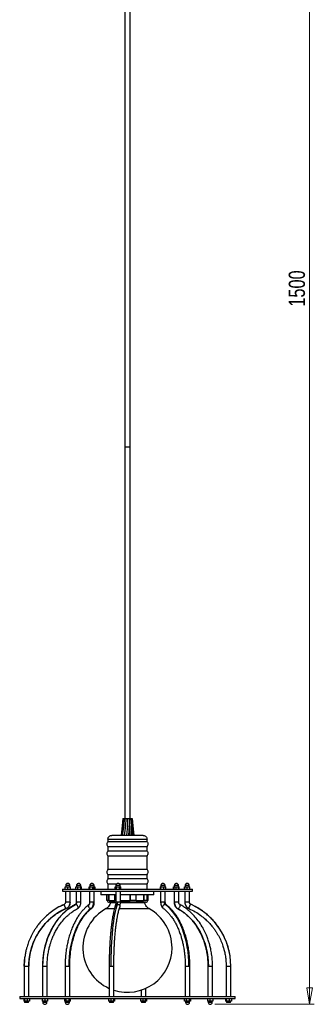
# Model space of a CAD drawing. Header units: millimetres. Extents: x 643 to 868, y 326 to 750.
# Tile 1 of 4: x 643 to 706, y 326 to 538. Entities that reach past the tile are written whole.
import ezdxf

# ---------------------------------------------------------------- set-up
doc = ezdxf.new("R2010")
doc.units = ezdxf.units.MM
doc.header["$PDSIZE"] = -1
doc.styles.add('SLDTEXTSTYLE0', font='TXT', dxfattribs={"width": 0.75})
doc.dimstyles.new('SLDDIMSTYLE0', dxfattribs={"dimtxt": 3.5, "dimasz": 3.556, "dimexe": 0, "dimexo": 0.0625, "dimgap": 0.875, "dimtad": 1, "dimdec": 0, "dimlfac": 5, "dimrnd": 1e-09, "dimzin": 12, "dimdsep": 46, "dimtxsty": 'SLDTEXTSTYLE0', "dimblk1": 'CLOSED', "dimblk2": 'CLOSED', "dimsah": 1, "dimcen": 0.09, "dimadec": 0, "dimazin": 3, "dimtfac": 1, "dimtdec": 0, "dimtofl": 0, "dimtmove": 0, "dimatfit": 3, "dimldrblk": 'CLOSED', "dimfxl": 0, "dimfrac": 2, "dimtolj": 1, "dimtzin": 12, "dimarcsym": 0})

# ---------------------------------------------------------------- blocks, each defined once
blk = doc.blocks.new('_Closed')
at = {"color": 0, "linetype": 'ByBlock', "lineweight": -2}
for p, q in [((-1, 0.166667), (0, 0)), ((-1, 0.166667), (-1, -0.166667)), ((0, 0), (-1, -0.166667)), ((0, 0), (-1, 0))]:
    blk.add_line(p, q, dxfattribs=at)
blk = doc.blocks.new('_D')
at = {"color": 7, "linetype": 'Continuous', "lineweight": 0}
for p, q in [((674.84, 625.77), (706.04, 625.77)), ((705.04, 325.83), (705.04, 625.77)), ((684.64, 325.83), (706.04, 325.83))]:
    blk.add_line(p, q, dxfattribs=at)
at = {"color": 7, "linetype": 'Continuous', "lineweight": 18, "xscale": 3.556, "yscale": 3.556}
for p, rotation in [((705.04, 625.77), 90.0000000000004), ((705.04, 325.83), 270.0000000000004)]:
    blk.add_blockref('_Closed', p, dxfattribs=dict(at, rotation=rotation))
at = {"color": 7, "linetype": 'Continuous', "lineweight": 18, "insert": (700.53, 475.92), "char_height": 3.5, "attachment_point": 1, "rotation": 90, "style": 'SLDTEXTSTYLE0'}
blk.add_mtext('1500', dxfattribs=at)

msp = doc.modelspace()

# ---------------------------------------------------------------- linework, layer by layer
at = {"color": 7, "linetype": 'Continuous', "lineweight": 25}
for p, q in [((665.24, 620.77), (665.24, 445.77)), ((666.44, 445.77), (666.44, 620.77)), ((665.24, 445.77), (665.24, 365.77)), ((665.24, 445.77), (666.44, 445.77)), ((666.44, 365.77), (666.44, 445.77)), ((664.82, 365.77), (664.69, 364.26)), ((664.91, 365.77), (664.78, 364.26)), ((664.82, 365.77), (664.91, 365.77)), ((664.91, 365.77), (665.13, 365.77)), ((665.13, 365.77), (665.04, 364.26)), ((665.13, 365.77), (665.47, 365.77)), ((665.47, 365.77), (665.42, 364.26)), ((665.47, 365.77), (665.86, 365.77)), ((665.86, 365.77), (665.86, 364.26)), ((665.86, 365.77), (666.25, 365.77)), ((666.25, 365.77), (666.3, 364.26)), ((666.25, 365.77), (666.57, 365.77)), ((666.57, 365.77), (666.67, 364.26)), ((666.57, 365.77), (666.79, 365.77)), ((666.79, 365.77), (666.92, 364.26)), ((666.79, 365.77), (666.86, 365.77)), ((666.86, 365.77), (667, 364.26)), ((664.69, 364.26), (664.46, 362.21)), ((664.78, 364.26), (664.49, 362.21)), ((665.04, 364.26), (664.72, 362.21)), ((665.42, 364.26), (665.13, 362.21)), ((665.86, 364.26), (665.64, 362.21)), ((666.16, 362.17), (666.3, 364.26)), ((666.3, 364.26), (666.19, 362.21)), ((666.29, 364.1), (666.29, 364.11)), ((666.63, 362.17), (666.67, 364.26)), ((666.67, 364.26), (666.68, 362.21)), ((666.97, 362.17), (666.92, 364.26)), ((666.92, 364.26), (667.04, 362.21)), ((666.93, 363.98), (666.92, 364.11)), ((667.14, 362.17), (667, 364.26)), ((667, 364.26), (667.23, 362.21)), ((661.64, 361.37), (661.64, 360.81)), ((661.64, 361.37), (670.04, 361.37)), ((670.04, 360.81), (661.64, 360.81)), ((664.46, 362.21), (664.46, 362.17)), ((664.49, 362.21), (664.49, 362.17)), ((664.72, 362.21), (664.72, 362.17)), ((664.72, 362.17), (664.72, 362.21)), ((665.13, 362.21), (665.13, 362.17)), ((665.64, 362.21), (665.64, 362.17)), ((666.19, 362.21), (666.19, 362.17)), ((666.68, 362.17), (666.68, 362.21)), ((666.68, 362.21), (666.68, 362.17)), ((667.04, 362.21), (667.05, 362.17)), ((667.23, 362.21), (667.23, 362.17)), ((670.04, 360.81), (670.04, 361.37)), ((661.64, 359.76), (661.64, 358.81)), ((661.64, 359.76), (670.04, 359.76)), ((670.04, 358.81), (661.64, 358.81)), ((670.04, 358.81), (670.04, 359.76)), ((661.64, 357.76), (661.64, 354.81)), ((661.64, 357.76), (670.04, 357.76)), ((670.04, 354.81), (670.04, 357.76)), ((670.04, 354.81), (661.64, 354.81)), ((661.64, 353.76), (661.64, 352.81)), ((661.64, 353.76), (670.04, 353.76)), ((670.04, 352.81), (661.64, 352.81)), ((661.64, 351.76), (661.64, 350.57)), ((661.64, 351.76), (663.57, 351.76)), ((664.03, 351.76), (670.04, 351.76)), ((670.04, 352.81), (670.04, 353.76)), ((670.04, 350.57), (670.04, 351.76)), ((651.84, 350.57), (651.84, 350.17)), ((651.84, 350.57), (679.84, 350.57)), ((651.84, 350.17), (679.84, 350.17)), ((652.45, 351.13), (652.46, 351.13)), ((652.45, 350.57), (652.45, 351.13)), ((652.46, 350.57), (652.46, 351.13)), ((652.46, 351.13), (653.02, 351.13)), ((652.5, 350.17), (652.5, 347.79)), ((652.55, 351.43), (652.55, 351.13)), ((652.55, 351.43), (653.45, 351.43)), ((653.02, 350.57), (653.02, 351.13)), ((653.02, 351.13), (653.56, 351.13)), ((653.45, 351.13), (653.45, 351.43)), ((653.5, 347.79), (653.5, 350.17)), ((653.56, 350.57), (653.56, 351.13)), ((654.72, 350.57), (654.72, 351.13)), ((654.72, 351.13), (655.18, 351.13)), ((654.83, 350.17), (654.83, 347.79)), ((654.88, 351.43), (654.88, 351.13)), ((654.88, 351.43), (655.78, 351.43)), ((655.18, 350.57), (655.18, 351.13)), ((655.18, 351.13), (655.78, 351.13)), ((655.78, 351.13), (655.78, 351.43)), ((655.78, 350.57), (655.78, 351.13)), ((655.78, 351.13), (655.94, 351.13)), ((655.83, 347.79), (655.83, 350.17)), ((655.94, 350.57), (655.94, 351.13)), ((657.59, 351.13), (657.76, 351.13)), ((657.59, 350.57), (657.59, 351.13)), ((657.7, 350.17), (657.7, 347.79)), ((657.75, 351.43), (657.75, 351.13)), ((657.75, 351.43), (658.65, 351.43)), ((657.76, 350.57), (657.76, 351.13)), ((657.76, 351.13), (658.38, 351.13)), ((658.38, 350.57), (658.38, 351.13)), ((658.38, 351.13), (658.82, 351.13)), ((658.64, 350.57), (658.64, 351.13)), ((658.65, 351.13), (658.65, 351.43)), ((658.7, 347.79), (658.7, 350.17)), ((658.82, 351.13), (658.82, 350.57)), ((660.14, 350.17), (660.14, 349.37)), ((663.17, 350.57), (663.17, 351.13)), ((663.17, 351.13), (663.5, 351.13)), ((663.31, 350.17), (663.31, 347.79)), ((663.36, 351.43), (663.36, 351.13)), ((663.36, 351.43), (663.43, 351.43)), ((663.43, 351.43), (664.26, 351.43)), ((663.5, 350.57), (663.5, 351.13)), ((663.5, 351.13), (664.14, 351.13)), ((664.14, 350.57), (664.14, 351.13)), ((664.14, 351.13), (664.44, 351.13)), ((664.26, 351.13), (664.26, 351.43)), ((664.31, 347.79), (664.31, 350.17)), ((664.44, 350.57), (664.44, 351.13)), ((671.54, 349.37), (671.54, 350.17)), ((672.87, 351.13), (673.05, 351.13)), ((672.87, 351.13), (672.87, 350.57)), ((672.98, 350.17), (672.98, 347.79)), ((673.03, 351.43), (673.03, 351.13)), ((673.03, 351.43), (673.38, 351.43)), ((673.05, 350.57), (673.05, 351.13)), ((673.05, 351.13), (673.66, 351.13)), ((673.38, 351.43), (673.93, 351.43)), ((673.66, 350.57), (673.66, 351.13)), ((673.66, 351.13), (674.1, 351.13)), ((673.93, 351.13), (673.93, 351.43)), ((673.98, 347.79), (673.98, 350.17)), ((674.1, 350.57), (674.1, 351.13)), ((675.75, 351.13), (676.21, 351.13)), ((675.75, 350.57), (675.75, 351.13)), ((675.86, 350.17), (675.86, 347.79)), ((675.9, 350.57), (675.9, 351.13)), ((675.91, 351.43), (675.91, 351.13)), ((675.91, 351.43), (676.8, 351.43)), ((676.21, 351.13), (676.82, 351.13)), ((676.21, 351.13), (676.21, 350.57)), ((676.8, 351.43), (676.81, 351.43)), ((676.81, 351.13), (676.81, 351.43)), ((676.82, 350.57), (676.82, 351.13)), ((676.82, 351.13), (676.97, 351.13)), ((676.86, 347.79), (676.86, 350.17)), ((676.97, 350.57), (676.97, 351.13)), ((678.13, 351.13), (678.14, 351.13)), ((678.13, 350.57), (678.13, 351.13)), ((678.14, 351.13), (678.14, 350.57)), ((678.14, 351.13), (678.7, 351.13)), ((678.18, 350.17), (678.18, 347.79)), ((678.23, 351.43), (678.23, 351.13)), ((678.23, 351.43), (678.92, 351.43)), ((678.7, 350.57), (678.7, 351.13)), ((678.7, 351.13), (679.24, 351.13)), ((678.92, 351.43), (679.13, 351.43)), ((679.13, 351.13), (679.13, 351.43)), ((679.18, 347.79), (679.18, 350.17)), ((679.24, 350.57), (679.24, 351.13)), ((679.84, 350.17), (679.84, 350.57)), ((652.51, 347.79), (652.5, 347.79)), ((663.31, 349.37), (660.14, 349.37)), ((661.4, 348.17), (661.4, 349.37)), ((661.75, 348.17), (661.4, 348.17)), ((661.75, 348.17), (661.75, 349.37)), ((661.88, 348.17), (661.75, 348.17)), ((661.88, 348.17), (661.88, 349.37)), ((663.29, 347.77), (661.89, 347.77)), ((662.15, 347.77), (662.15, 347.76)), ((662.15, 347.76), (663.29, 347.76)), ((663.13, 348.17), (663.13, 349.37)), ((663.31, 348.17), (663.13, 348.17)), ((669.3, 347.77), (664.3, 347.77)), ((664.3, 347.76), (669.54, 347.76)), ((670.83, 349.37), (664.31, 349.37)), ((664.31, 348.17), (664.31, 349.37)), ((664.31, 348.17), (666.42, 348.17)), ((664.31, 348.17), (664.31, 348.17)), ((666.42, 349.37), (666.42, 348.17)), ((666.45, 348.17), (666.42, 348.17)), ((666.45, 348.17), (666.45, 349.37)), ((667.68, 348.17), (666.45, 348.17)), ((667.68, 348.17), (667.68, 349.37)), ((669.3, 349.37), (669.3, 348.17)), ((669.42, 348.17), (669.3, 348.17)), ((669.8, 347.77), (669.3, 347.77)), ((669.42, 348.17), (669.42, 349.37)), ((670.04, 348.17), (669.42, 348.17)), ((669.54, 347.76), (669.54, 347.77)), ((670.04, 348.17), (670.04, 349.37)), ((670.2, 348.17), (670.2, 349.37)), ((670.29, 348.17), (670.2, 348.17)), ((670.29, 348.17), (670.29, 349.37)), ((671.54, 349.37), (670.83, 349.37)), ((678.19, 347.79), (678.18, 347.79)), ((643.61, 334.04), (643.61, 327.49)), ((644.61, 327.49), (644.61, 334.04)), ((647.55, 334.04), (647.55, 327.49)), ((648.55, 327.49), (648.55, 334.04)), ((652.41, 334.04), (652.41, 327.49)), ((653.41, 327.49), (653.41, 334.04)), ((661.9, 334.04), (661.9, 327.49)), ((662.9, 327.49), (662.9, 334.04)), ((678.27, 334.04), (678.27, 327.49)), ((679.27, 327.49), (679.27, 334.04)), ((683.14, 334.04), (683.14, 327.49)), ((684.14, 327.49), (684.14, 334.04)), ((687.07, 334.04), (687.07, 327.49)), ((688.07, 327.49), (688.07, 334.04)), ((668.79, 328.87), (668.79, 327.49)), ((669.79, 327.49), (669.79, 329.26)), ((642.64, 327.49), (642.64, 327.09)), ((642.64, 327.49), (689.04, 327.49)), ((642.64, 327.09), (689.04, 327.09)), ((643.5, 327.09), (643.5, 326.53)), ((643.67, 326.53), (643.5, 326.53)), ((643.66, 326.53), (643.66, 326.23)), ((643.67, 327.09), (643.67, 326.53)), ((644.28, 326.53), (643.67, 326.53)), ((644.28, 327.09), (644.28, 326.53)), ((644.73, 326.53), (644.28, 326.53)), ((644.56, 326.23), (644.56, 326.53)), ((644.73, 327.09), (644.73, 326.53)), ((647.5, 327.09), (647.5, 326.53)), ((648.05, 326.53), (647.5, 326.53)), ((647.6, 326.53), (647.6, 326.23)), ((648.05, 327.09), (648.05, 326.53)), ((648.6, 326.53), (648.05, 326.53)), ((648.5, 326.23), (648.5, 326.53)), ((648.6, 327.09), (648.6, 326.53)), ((652.28, 327.09), (652.28, 326.53)), ((652.59, 326.53), (652.28, 326.53)), ((652.46, 326.53), (652.46, 326.23)), ((652.59, 327.09), (652.59, 326.53)), ((653.23, 326.53), (652.59, 326.53)), ((653.23, 327.09), (653.23, 326.53)), ((653.55, 326.53), (653.23, 326.53)), ((653.36, 326.23), (653.36, 326.53)), ((653.55, 326.53), (653.55, 327.09)), ((661.79, 327.09), (661.79, 326.53)), ((662.24, 326.53), (661.79, 326.53)), ((661.95, 326.53), (661.95, 326.23)), ((662.24, 327.09), (662.24, 326.53)), ((662.85, 326.53), (662.24, 326.53)), ((662.85, 327.09), (662.85, 326.53)), ((662.85, 326.23), (662.85, 326.53)), ((663.02, 326.53), (662.85, 326.53)), ((663.02, 327.09), (663.02, 326.53)), ((668.67, 327.09), (668.67, 326.53)), ((669.12, 326.53), (668.67, 326.53)), ((668.84, 326.53), (668.84, 326.23)), ((669.12, 327.09), (669.12, 326.53)), ((669.73, 326.53), (669.12, 326.53)), ((669.73, 326.53), (669.73, 327.09)), ((669.9, 326.53), (669.73, 326.53)), ((669.74, 326.23), (669.74, 326.53)), ((669.9, 327.09), (669.9, 326.53)), ((678.14, 326.53), (678.14, 327.09)), ((678.46, 326.53), (678.14, 326.53)), ((678.32, 326.53), (678.32, 326.23)), ((678.46, 327.09), (678.46, 326.53)), ((679.09, 326.53), (678.46, 326.53)), ((679.09, 327.09), (679.09, 326.53)), ((679.41, 326.53), (679.09, 326.53)), ((679.22, 326.23), (679.22, 326.53)), ((679.41, 327.09), (679.41, 326.53)), ((683.09, 327.09), (683.09, 326.53)), ((683.64, 326.53), (683.09, 326.53)), ((683.19, 326.53), (683.19, 326.23)), ((683.64, 326.53), (683.64, 327.09)), ((684.19, 326.53), (683.64, 326.53)), ((684.09, 326.23), (684.09, 326.53)), ((684.19, 327.09), (684.19, 326.53)), ((686.96, 327.09), (686.96, 326.53)), ((687.12, 326.53), (686.96, 326.53)), ((687.12, 326.53), (687.12, 327.09)), ((687.12, 326.53), (687.12, 326.23)), ((687.74, 326.53), (687.12, 326.53)), ((687.74, 327.09), (687.74, 326.53)), ((688.19, 326.53), (687.74, 326.53)), ((688.02, 326.23), (688.02, 326.53)), ((688.19, 327.09), (688.19, 326.53)), ((689.04, 327.09), (689.04, 327.49)), ((644.43, 326.23), (643.66, 326.23)), ((644.56, 326.23), (644.43, 326.23)), ((648.5, 326.23), (647.6, 326.23)), ((652.91, 326.23), (652.46, 326.23)), ((653.36, 326.23), (652.91, 326.23)), ((662.85, 326.23), (661.95, 326.23)), ((668.97, 326.23), (668.84, 326.23)), ((669.74, 326.23), (668.97, 326.23)), ((679.22, 326.23), (678.32, 326.23)), ((684.09, 326.23), (683.19, 326.23)), ((688.02, 326.23), (687.12, 326.23))]:
    msp.add_line(p, q, dxfattribs=at)
at = {"color": 8, "linetype": 'Continuous', "lineweight": 25}
for p, q in [((653.5, 347.79), (652.51, 347.79)), ((653.5, 347.79), (653.5, 347.79)), ((654.92, 347.79), (654.83, 347.79)), ((655.83, 347.79), (654.92, 347.79)), ((658.5, 347.79), (657.7, 347.79)), ((658.7, 347.79), (658.5, 347.79)), ((661.88, 348.17), (663.13, 348.17)), ((663.73, 347.79), (663.31, 347.79)), ((664.31, 347.79), (663.73, 347.79)), ((667.68, 348.17), (669.3, 348.17)), ((670.04, 348.17), (670.2, 348.17)), ((673.78, 347.79), (672.98, 347.79)), ((673.98, 347.79), (673.78, 347.79)), ((675.96, 347.79), (675.86, 347.79)), ((676.86, 347.79), (675.96, 347.79)), ((679.18, 347.79), (678.19, 347.79)), ((679.18, 347.79), (679.18, 347.79)), ((652.61, 346.42), (652.62, 346.43)), ((654.6, 347.31), (654.68, 347.33)), ((661.23, 346.41), (663.03, 346.41)), ((664.08, 346.41), (670.46, 346.41)), ((676.6, 346.44), (676.68, 346.42)), ((679.47, 347.33), (679.48, 347.32)), ((643.61, 334.04), (644.61, 334.04)), ((644.61, 334.04), (644.61, 334.04)), ((647.55, 334.04), (647.64, 334.04)), ((647.64, 334.04), (648.55, 334.04)), ((652.41, 334.04), (653.21, 334.04)), ((653.21, 334.04), (653.41, 334.04)), ((661.9, 334.04), (662.32, 334.04)), ((662.32, 334.04), (662.9, 334.04)), ((678.27, 334.04), (679.07, 334.04)), ((679.07, 334.04), (679.27, 334.04)), ((683.14, 334.04), (683.24, 334.04)), ((683.24, 334.04), (684.14, 334.04)), ((687.07, 334.04), (688.07, 334.04)), ((688.07, 334.04), (688.07, 334.04))]:
    msp.add_line(p, q, dxfattribs=at)
at = {"color": 7, "linetype": 'Continuous', "lineweight": 25, "flags": 128}
for points in [[(647.64, 334.04), (647.67, 335.09), (647.76, 336.14), (647.92, 337.17), (648.13, 338.19), (648.4, 339.18), (648.73, 340.15), (649.12, 341.09), (649.56, 341.99), (650.05, 342.84), (650.59, 343.65), (651.17, 344.42), (651.8, 345.12), (652.47, 345.77), (653.18, 346.36), (653.91, 346.88), (654.68, 347.33)], [(651.19, 346.83), (651.28, 346.88), (652.21, 347.33)], [(657.97, 346.42), (657.45, 345.99), (656.95, 345.51), (656.47, 344.96), (656.02, 344.36), (655.6, 343.7), (655.2, 342.99), (654.83, 342.24), (654.5, 341.44), (654.2, 340.6), (653.94, 339.73), (653.72, 338.83), (653.54, 337.9), (653.39, 336.96), (653.29, 335.99), (653.23, 335.02), (653.21, 334.04)], [(662.32, 334.04), (662.33, 335.09), (662.35, 336.14), (662.38, 337.17), (662.42, 338.19), (662.47, 339.18), (662.53, 340.15), (662.61, 341.09), (662.69, 341.99), (662.79, 342.84), (662.89, 343.65), (663.01, 344.42), (663.13, 345.12), (663.26, 345.77), (663.39, 346.36), (663.54, 346.88), (663.68, 347.33)], [(679.07, 334.04), (679.05, 335.09), (678.98, 336.14), (678.87, 337.17), (678.71, 338.19), (678.52, 339.18), (678.28, 340.15), (678, 341.09), (677.68, 341.99), (677.32, 342.84), (676.93, 343.65), (676.5, 344.42), (676.05, 345.12), (675.56, 345.77), (675.05, 346.36), (674.51, 346.88), (673.95, 347.33)], [(676.68, 346.42), (677.4, 345.99), (678.08, 345.51), (678.74, 344.96), (679.36, 344.36), (679.95, 343.7), (680.49, 342.99), (681, 342.24), (681.45, 341.44), (681.86, 340.6), (682.22, 339.73), (682.53, 338.83), (682.78, 337.9), (682.98, 336.96), (683.12, 335.99), (683.21, 335.02), (683.24, 334.04)], [(643.62, 334.04), (643.66, 335.09), (643.75, 335.99)]]:
    msp.add_lwpolyline(points, dxfattribs=at)
at = {"color": 7, "linetype": 'Continuous', "lineweight": 25}
for centre, radius, start, end in [((661.89, 348.17), 0.4, 180, 270), ((669.8, 348.17), 0.4, 270, 0), ((658.11, 334.08), 13.51, 114.0552, 180.1719), ((665.84, 338), 9.59, 118.7599, 245.7362), ((665.84, 338), 9.59, 0, 61.2401), ((673.56, 334.09), 14.51, 359.8281, 65.9448), ((665.84, 338), 9.59, 252.1407, 0), ((648.05, 326.28), 0.453, 186.7329, 353.2671), ((652.91, 326.28), 0.453, 186.7329, 353.2671), ((678.77, 326.28), 0.453, 186.7329, 353.2671), ((683.64, 326.28), 0.453, 186.7329, 353.2671)]:
    msp.add_arc(centre, radius, start, end, dxfattribs=at)
for points, knots in [([(661.64, 359.76), (661.59, 359.85), (661.47, 360.03), (661.45, 360.33), (661.51, 360.61), (661.6, 360.75), (661.64, 360.81)], [0, 0, 0, 0, 0.272885, 0.561757, 0.787114, 1, 1, 1, 1]), ([(661.64, 361.37), (661.66, 361.49), (661.69, 361.72), (661.9, 361.99), (662.17, 362.15), (662.36, 362.16), (662.44, 362.17)], [0, 0, 0, 0, 0.270261, 0.562429, 0.789736, 1, 1, 1, 1]), ([(669.24, 362.17), (669.24, 362.17), (669.23, 362.17), (669.11, 362.17), (668.91, 362.17), (668.63, 362.17), (668.34, 362.17), (667.99, 362.17), (667.44, 362.17), (666.68, 362.17), (665.84, 362.17), (665.01, 362.17), (664.24, 362.17), (663.61, 362.17), (663.12, 362.17), (662.78, 362.17), (662.57, 362.17), (662.46, 362.17), (662.45, 362.17), (662.44, 362.17)], [0, 0, 0, 0, 0.04242, 0.090412, 0.14449, 0.204951, 0.237611, 0.271801, 0.344211, 0.420948, 0.500046, 0.579144, 0.655881, 0.728291, 0.795049, 0.85551, 0.909588, 0.95758, 1, 1, 1, 1]), ([(669.24, 362.17), (669.36, 362.16), (669.59, 362.13), (669.86, 361.91), (670.02, 361.64), (670.03, 361.46), (670.04, 361.37)], [0, 0, 0, 0, 0.270261, 0.562429, 0.789736, 1, 1, 1, 1]), ([(670.04, 360.81), (670.1, 360.72), (670.21, 360.54), (670.24, 360.24), (670.18, 359.97), (670.09, 359.83), (670.04, 359.76)], [0, 0, 0, 0, 0.272885, 0.561757, 0.787114, 1, 1, 1, 1]), ([(661.64, 357.76), (661.59, 357.85), (661.47, 358.03), (661.45, 358.33), (661.51, 358.61), (661.6, 358.75), (661.64, 358.81)], [0, 0, 0, 0, 0.272885, 0.561757, 0.787114, 1, 1, 1, 1]), ([(670.04, 358.81), (670.1, 358.72), (670.21, 358.54), (670.24, 358.24), (670.18, 357.97), (670.09, 357.83), (670.04, 357.76)], [0, 0, 0, 0, 0.272885, 0.561757, 0.787114, 1, 1, 1, 1]), ([(661.64, 353.76), (661.59, 353.85), (661.47, 354.03), (661.45, 354.33), (661.51, 354.61), (661.6, 354.75), (661.64, 354.81)], [0, 0, 0, 0, 0.272885, 0.561757, 0.787114, 1, 1, 1, 1]), ([(670.04, 354.81), (670.1, 354.72), (670.21, 354.54), (670.24, 354.24), (670.18, 353.97), (670.09, 353.83), (670.04, 353.76)], [0, 0, 0, 0, 0.272885, 0.561757, 0.787114, 1, 1, 1, 1]), ([(653.44, 351.48), (653.43, 351.5), (653.43, 351.55), (653.38, 351.63), (653.31, 351.72), (653.19, 351.8), (653.05, 351.84), (652.89, 351.83), (652.74, 351.76), (652.64, 351.66), (652.58, 351.55), (652.56, 351.48), (652.55, 351.44), (652.55, 351.43)], [0, 0, 0, 0, 0.062801, 0.12125, 0.219354, 0.326518, 0.445621, 0.575803, 0.701022, 0.8179, 0.898183, 0.993239, 1, 1, 1, 1]), ([(655.77, 351.43), (655.77, 351.47), (655.76, 351.54), (655.7, 351.65), (655.6, 351.75), (655.45, 351.83), (655.28, 351.84), (655.11, 351.79), (654.98, 351.68), (654.9, 351.56), (654.89, 351.47), (654.88, 351.43)], [0, 0, 0, 0, 0.083704, 0.162076, 0.282225, 0.408401, 0.536946, 0.666692, 0.798214, 0.919182, 1, 1, 1, 1]), ([(658.64, 351.47), (658.63, 351.5), (658.63, 351.55), (658.58, 351.63), (658.52, 351.71), (658.41, 351.79), (658.27, 351.84), (658.11, 351.83), (657.96, 351.77), (657.86, 351.68), (657.79, 351.58), (657.76, 351.5), (657.76, 351.45), (657.76, 351.43)], [0, 0, 0, 0, 0.059073, 0.116063, 0.211004, 0.313926, 0.428848, 0.556096, 0.681125, 0.797705, 0.875936, 0.962211, 1, 1, 1, 1]), ([(661.64, 351.76), (661.59, 351.85), (661.47, 352.03), (661.45, 352.33), (661.51, 352.61), (661.6, 352.75), (661.64, 352.81)], [0, 0, 0, 0, 0.272885, 0.561757, 0.787114, 1, 1, 1, 1]), ([(664.24, 351.47), (664.24, 351.5), (664.23, 351.55), (664.18, 351.64), (664.1, 351.74), (663.97, 351.81), (663.81, 351.84), (663.64, 351.81), (663.49, 351.72), (663.41, 351.6), (663.37, 351.5), (663.36, 351.45), (663.36, 351.43)], [0, 0, 0, 0, 0.061285, 0.125676, 0.234314, 0.353886, 0.481939, 0.615401, 0.755643, 0.874883, 0.96442, 1, 1, 1, 1]), ([(670.04, 352.81), (670.1, 352.72), (670.21, 352.54), (670.24, 352.24), (670.18, 351.97), (670.09, 351.83), (670.04, 351.76)], [0, 0, 0, 0, 0.272885, 0.561757, 0.787114, 1, 1, 1, 1]), ([(673.92, 351.47), (673.92, 351.5), (673.91, 351.55), (673.87, 351.63), (673.8, 351.71), (673.69, 351.79), (673.55, 351.84), (673.39, 351.83), (673.24, 351.77), (673.14, 351.68), (673.08, 351.58), (673.04, 351.5), (673.04, 351.45), (673.04, 351.43)], [0, 0, 0, 0, 0.058891, 0.115888, 0.210842, 0.313777, 0.428713, 0.555978, 0.681022, 0.797617, 0.875858, 0.962145, 1, 1, 1, 1]), ([(676.8, 351.43), (676.8, 351.47), (676.79, 351.54), (676.73, 351.65), (676.63, 351.75), (676.48, 351.83), (676.31, 351.84), (676.14, 351.79), (676.01, 351.68), (675.93, 351.56), (675.92, 351.47), (675.92, 351.43)], [0, 0, 0, 0, 0.083734, 0.162106, 0.282255, 0.408431, 0.536976, 0.666722, 0.798243, 0.919212, 1, 1, 1, 1]), ([(679.12, 351.48), (679.11, 351.5), (679.11, 351.55), (679.06, 351.63), (678.99, 351.72), (678.87, 351.8), (678.73, 351.84), (678.57, 351.83), (678.42, 351.76), (678.32, 351.66), (678.26, 351.55), (678.24, 351.48), (678.23, 351.44), (678.23, 351.43)], [0, 0, 0, 0, 0.062289, 0.120769, 0.218926, 0.326146, 0.445313, 0.575564, 0.70085, 0.81779, 0.898116, 0.993223, 1, 1, 1, 1]), ([(652.51, 347.79), (652.5, 347.74), (652.49, 347.64), (652.43, 347.51), (652.33, 347.39), (652.24, 347.35), (652.2, 347.32)], [0, 0, 0, 0, 0.245573, 0.501181, 0.75618, 1, 1, 1, 1]), ([(653.5, 347.79), (653.48, 347.63), (653.45, 347.31), (653.23, 346.9), (652.94, 346.59), (652.72, 346.47), (652.61, 346.42)], [0, 0, 0, 0, 0.274756, 0.561285, 0.785244, 1, 1, 1, 1]), ([(652.95, 346.64), (652.96, 346.64), (653.09, 346.72), (653.27, 346.97), (653.47, 347.36), (653.49, 347.65), (653.5, 347.79)], [0, 0, 0, 0, 0.01932, 0.351095, 0.682596, 1, 1, 1, 1]), ([(654.83, 347.79), (654.82, 347.75), (654.82, 347.65), (654.77, 347.51), (654.7, 347.38), (654.63, 347.33), (654.59, 347.31)], [0, 0, 0, 0, 0.2041935, 0.4462585, 0.7167233, 1, 1, 1, 1]), ([(654.68, 347.33), (654.72, 347.36), (654.79, 347.41), (654.87, 347.53), (654.91, 347.67), (654.92, 347.75), (654.92, 347.79)], [0, 0, 0, 0, 0.274756, 0.561285, 0.785244, 1, 1, 1, 1]), ([(655.09, 346.44), (655.21, 346.53), (655.45, 346.69), (655.68, 347.07), (655.81, 347.44), (655.82, 347.68), (655.83, 347.79)], [0, 0, 0, 0, 0.297464, 0.570679, 0.806365, 1, 1, 1, 1]), ([(657.7, 347.79), (657.7, 347.71), (657.69, 347.57), (657.64, 347.4), (657.58, 347.31), (657.57, 347.29), (657.56, 347.28)], [0, 0, 0, 0, 0.303254, 0.575645, 0.807224, 1, 1, 1, 1]), ([(658.5, 347.79), (658.49, 347.63), (658.47, 347.31), (658.34, 346.9), (658.16, 346.59), (658.03, 346.47), (657.97, 346.42)], [0, 0, 0, 0, 0.274756, 0.561285, 0.785244, 1, 1, 1, 1]), ([(658.14, 346.47), (658.21, 346.53), (658.37, 346.66), (658.54, 346.96), (658.68, 347.35), (658.69, 347.64), (658.7, 347.79)], [0, 0, 0, 0, 0.20988, 0.452851, 0.721069, 1, 1, 1, 1]), ([(662.15, 347.76), (662.12, 347.61), (662.05, 347.3), (661.81, 346.92), (661.54, 346.61), (661.33, 346.48), (661.23, 346.41)], [0, 0, 0, 0, 0.276464, 0.560877, 0.783463, 1, 1, 1, 1]), ([(663.31, 347.79), (663.31, 347.71), (663.31, 347.53), (663.29, 347.3), (663.27, 347.12), (663.25, 347.07), (663.25, 347.04)], [0, 0, 0, 0, 0.248291, 0.506439, 0.761276, 1, 1, 1, 1]), ([(663.68, 347.33), (663.69, 347.36), (663.71, 347.41), (663.72, 347.53), (663.73, 347.67), (663.73, 347.75), (663.73, 347.79)], [0, 0, 0, 0, 0.274756, 0.561285, 0.785244, 1, 1, 1, 1]), ([(664.19, 346.71), (664.21, 346.77), (664.25, 346.9), (664.28, 347.18), (664.31, 347.48), (664.31, 347.69), (664.31, 347.79)], [0, 0, 0, 0, 0.260631, 0.519671, 0.768519, 1, 1, 1, 1]), ([(670.46, 346.41), (670.33, 346.5), (670.06, 346.68), (669.8, 347.03), (669.61, 347.4), (669.56, 347.64), (669.54, 347.76)], [0, 0, 0, 0, 0.276464, 0.560877, 0.783463, 1, 1, 1, 1]), ([(672.98, 347.79), (672.99, 347.64), (673.01, 347.35), (673.14, 346.96), (673.32, 346.66), (673.47, 346.53), (673.55, 346.47)], [0, 0, 0, 0, 0.278931, 0.547149, 0.79012, 1, 1, 1, 1]), ([(673.95, 347.33), (673.93, 347.36), (673.87, 347.41), (673.82, 347.53), (673.78, 347.67), (673.78, 347.75), (673.78, 347.79)], [0, 0, 0, 0, 0.274756, 0.561285, 0.785244, 1, 1, 1, 1]), ([(674.13, 347.28), (674.12, 347.29), (674.1, 347.31), (674.05, 347.4), (674, 347.57), (673.99, 347.71), (673.98, 347.79)], [0, 0, 0, 0, 0.192776, 0.424355, 0.696746, 1, 1, 1, 1]), ([(675.86, 347.79), (675.87, 347.68), (675.88, 347.44), (676, 347.07), (676.23, 346.69), (676.47, 346.53), (676.6, 346.44)], [0, 0, 0, 0, 0.193635, 0.429321, 0.702536, 1, 1, 1, 1]), ([(675.96, 347.79), (675.97, 347.63), (675.99, 347.31), (676.17, 346.9), (676.41, 346.59), (676.59, 346.47), (676.68, 346.42)], [0, 0, 0, 0, 0.274756, 0.561285, 0.785244, 1, 1, 1, 1]), ([(677.09, 347.31), (677.06, 347.33), (676.99, 347.38), (676.91, 347.51), (676.87, 347.65), (676.86, 347.75), (676.86, 347.79)], [0, 0, 0, 0, 0.2832767, 0.5537415, 0.7958065, 1, 1, 1, 1]), ([(678.19, 347.79), (678.2, 347.65), (678.22, 347.36), (678.41, 346.97), (678.69, 346.63), (678.94, 346.49), (679.07, 346.43)], [0, 0, 0, 0, 0.244369, 0.499592, 0.755026, 1, 1, 1, 1]), ([(679.26, 347.53), (679.24, 347.56), (679.19, 347.65), (679.18, 347.74), (679.18, 347.79)], [0, 0, 0, 0, 0.481446, 1, 1, 1, 1]), ([(679.47, 347.33), (679.43, 347.36), (679.33, 347.41), (679.24, 347.53), (679.19, 347.67), (679.18, 347.75), (679.18, 347.79)], [0, 0, 0, 0, 0.274756, 0.561285, 0.785244, 1, 1, 1, 1]), ([(652.2, 347.32), (651.71, 347.08), (650.76, 346.63), (649.5, 345.78), (648.45, 344.92), (647.6, 344.09), (646.93, 343.33), (646.39, 342.63), (645.96, 341.99), (645.46, 341.19), (644.94, 340.18), (644.55, 339.22), (644.3, 338.46), (644.12, 337.88), (643.94, 337.14), (643.77, 336.24), (643.64, 335.19), (643.63, 334.44), (643.62, 334.04)], [0, 0, 0, 0, 0.099143, 0.19013, 0.271807, 0.343337, 0.404169, 0.454264, 0.499785, 0.543222, 0.623859, 0.702247, 0.72978, 0.765815, 0.811247, 0.865758, 0.928885, 1, 1, 1, 1]), ([(644.61, 334.04), (644.62, 334.41), (644.64, 335.1), (644.75, 336.03), (644.89, 336.79), (645.03, 337.41), (645.24, 338.19), (645.58, 339.14), (645.99, 340.04), (646.31, 340.65), (646.54, 341.05), (646.83, 341.51), (647.22, 342.08), (647.79, 342.82), (648.59, 343.7), (649.53, 344.55), (650.53, 345.29), (651.52, 345.91), (652.25, 346.25), (652.62, 346.43)], [0, 0, 0, 0, 0.070487, 0.13085, 0.180391, 0.218659, 0.252007, 0.33524, 0.412727, 0.440518, 0.467377, 0.501875, 0.546052, 0.599825, 0.680224, 0.774602, 0.844743, 0.920083, 1, 1, 1, 1]), ([(654.59, 347.31), (654.34, 347.17), (653.88, 346.91), (653.29, 346.49), (652.85, 346.15), (652.53, 345.88), (652.27, 345.65), (652.02, 345.41), (651.61, 345), (651.09, 344.41), (650.5, 343.65), (650.04, 342.97), (649.7, 342.4), (649.44, 341.92), (649.18, 341.42), (648.91, 340.83), (648.64, 340.15), (648.37, 339.38), (648.11, 338.52), (647.89, 337.56), (647.7, 336.48), (647.57, 335.29), (647.55, 334.47), (647.55, 334.04)], [0, 0, 0, 0, 0.0610216, 0.1109293, 0.1491417, 0.1752727, 0.1962403, 0.2196687, 0.2455839, 0.3121556, 0.3752707, 0.4340994, 0.4686232, 0.5026832, 0.5362942, 0.5753763, 0.624072, 0.6718707, 0.7260504, 0.786358, 0.852444, 0.9238495, 1, 1, 1, 1]), ([(648.55, 334.04), (648.55, 334.48), (648.57, 335.31), (648.71, 336.47), (648.89, 337.49), (649.1, 338.34), (649.31, 339.03), (649.49, 339.55), (649.64, 339.97), (649.85, 340.48), (650.17, 341.17), (650.69, 342.15), (651.39, 343.2), (652.07, 344.03), (652.61, 344.59), (653.03, 344.99), (653.57, 345.45), (654.26, 345.96), (654.8, 346.27), (655.09, 346.44)], [0, 0, 0, 0, 0.08318, 0.158218, 0.224289, 0.281206, 0.327986, 0.364363, 0.39052, 0.415548, 0.473407, 0.541724, 0.641201, 0.732617, 0.769104, 0.807917, 0.859166, 0.923489, 1, 1, 1, 1]), ([(652.21, 347.33), (652.21, 347.33), (652.19, 347.32), (652.21, 347.22), (652.26, 347.06), (652.33, 346.88), (652.42, 346.69), (652.5, 346.53), (652.57, 346.43), (652.6, 346.42), (652.61, 346.42)], [0, 0, 0, 0, 0.113095, 0.234292, 0.373114, 0.5, 0.626886, 0.765708, 0.886905, 1, 1, 1, 1]), ([(657.56, 347.28), (657.34, 347.11), (656.92, 346.78), (656.37, 346.22), (655.91, 345.69), (655.55, 345.22), (655.26, 344.79), (654.94, 344.29), (654.58, 343.65), (654.16, 342.8), (653.75, 341.82), (653.39, 340.76), (653.09, 339.69), (652.89, 338.82), (652.76, 338.13), (652.67, 337.57), (652.58, 336.92), (652.5, 336.12), (652.43, 335.14), (652.42, 334.43), (652.41, 334.04)], [0, 0, 0, 0, 0.07243, 0.136499, 0.191582, 0.237233, 0.273611, 0.306814, 0.369448, 0.43244, 0.505677, 0.582623, 0.652818, 0.718387, 0.751165, 0.783948, 0.822074, 0.871137, 0.93067, 1, 1, 1, 1]), ([(653.41, 334.04), (653.42, 334.46), (653.43, 335.22), (653.51, 336.24), (653.6, 337.05), (653.7, 337.71), (653.85, 338.56), (654.11, 339.69), (654.46, 340.83), (654.79, 341.71), (655.05, 342.33), (655.31, 342.89), (655.57, 343.38), (655.85, 343.85), (656.16, 344.34), (656.54, 344.87), (657, 345.43), (657.54, 345.99), (657.93, 346.3), (658.14, 346.47)], [0, 0, 0, 0, 0.078212, 0.143685, 0.195501, 0.234739, 0.272025, 0.365345, 0.464425, 0.515629, 0.563937, 0.609037, 0.652948, 0.690591, 0.736798, 0.791301, 0.853716, 0.923512, 1, 1, 1, 1]), ([(663.25, 347.04), (663.18, 346.86), (663.07, 346.52), (662.93, 345.97), (662.81, 345.48), (662.73, 345.04), (662.63, 344.54), (662.53, 343.9), (662.42, 343.13), (662.34, 342.45), (662.28, 341.89), (662.23, 341.43), (662.18, 340.93), (662.14, 340.38), (662.08, 339.64), (662.02, 338.63), (661.97, 337.5), (661.93, 336.35), (661.91, 335.23), (661.9, 334.45), (661.9, 334.04)], [0, 0, 0, 0, 0.076541, 0.140878, 0.192207, 0.231163, 0.268757, 0.334596, 0.400083, 0.457822, 0.491021, 0.524952, 0.55959, 0.595776, 0.640343, 0.709647, 0.793466, 0.856932, 0.925961, 1, 1, 1, 1]), ([(662.9, 334.04), (662.9, 334.44), (662.91, 335.2), (662.93, 336.29), (662.96, 337.37), (663.01, 338.39), (663.06, 339.33), (663.12, 340.08), (663.17, 340.7), (663.21, 341.23), (663.26, 341.72), (663.32, 342.29), (663.41, 342.97), (663.51, 343.72), (663.61, 344.32), (663.69, 344.77), (663.76, 345.1), (663.84, 345.46), (663.93, 345.87), (664.05, 346.31), (664.14, 346.57), (664.19, 346.71)], [0, 0, 0, 0, 0.0734413, 0.1419818, 0.2050862, 0.2775525, 0.339684, 0.3910537, 0.4317472, 0.4688625, 0.505276, 0.5409542, 0.5985557, 0.6642458, 0.7308078, 0.762557, 0.793705, 0.8317333, 0.8791069, 0.9353935, 1, 1, 1, 1]), ([(673.55, 346.47), (673.76, 346.3), (674.15, 345.98), (674.68, 345.44), (675.1, 344.93), (675.43, 344.48), (675.78, 343.96), (676.16, 343.31), (676.59, 342.46), (676.97, 341.54), (677.29, 340.63), (677.55, 339.75), (677.73, 339.03), (677.85, 338.42), (677.96, 337.87), (678.07, 337.16), (678.17, 336.27), (678.26, 335.22), (678.27, 334.45), (678.27, 334.04)], [0, 0, 0, 0, 0.078445, 0.146686, 0.20384, 0.249283, 0.286897, 0.353835, 0.426827, 0.501143, 0.568493, 0.62915, 0.687584, 0.716327, 0.751543, 0.797978, 0.855269, 0.922869, 1, 1, 1, 1]), ([(679.27, 334.04), (679.27, 334.5), (679.25, 335.33), (679.16, 336.44), (679.06, 337.31), (678.95, 338.02), (678.8, 338.79), (678.6, 339.69), (678.3, 340.76), (677.94, 341.82), (677.53, 342.8), (677.11, 343.65), (676.75, 344.29), (676.43, 344.79), (676.14, 345.22), (675.78, 345.69), (675.32, 346.22), (674.77, 346.78), (674.35, 347.11), (674.13, 347.28)], [0, 0, 0, 0, 0.082038, 0.149764, 0.202123, 0.242264, 0.281599, 0.347169, 0.417366, 0.494314, 0.567552, 0.630545, 0.69318, 0.726383, 0.762762, 0.808414, 0.863498, 0.927569, 1, 1, 1, 1]), ([(676.6, 346.44), (676.89, 346.27), (677.43, 345.96), (678.12, 345.45), (678.66, 344.99), (679.08, 344.59), (679.62, 344.03), (680.3, 343.2), (680.92, 342.25), (681.36, 341.47), (681.62, 340.96), (681.83, 340.48), (682.02, 340.03), (682.2, 339.57), (682.38, 339.02), (682.59, 338.33), (682.79, 337.49), (682.98, 336.47), (683.11, 335.31), (683.13, 334.48), (683.14, 334.04)], [0, 0, 0, 0, 0.076509, 0.140831, 0.19208, 0.230892, 0.267378, 0.358792, 0.458268, 0.500645, 0.539832, 0.574797, 0.605524, 0.636387, 0.672682, 0.719211, 0.775715, 0.841785, 0.916821, 1, 1, 1, 1]), ([(684.14, 334.04), (684.13, 334.51), (684.11, 335.38), (683.97, 336.62), (683.77, 337.69), (683.55, 338.6), (683.33, 339.33), (683.14, 339.89), (682.98, 340.33), (682.8, 340.77), (682.57, 341.28), (682.28, 341.87), (681.8, 342.74), (681.12, 343.77), (680.42, 344.63), (679.91, 345.17), (679.58, 345.5), (679.16, 345.88), (678.61, 346.33), (677.91, 346.84), (677.38, 347.14), (677.09, 347.31)], [0, 0, 0, 0, 0.0827762, 0.1574705, 0.2232547, 0.279935, 0.3265249, 0.362754, 0.3887797, 0.4135617, 0.4503783, 0.4921378, 0.5380247, 0.6377918, 0.7284229, 0.7566745, 0.7847711, 0.8219712, 0.8705916, 0.9301619, 1, 1, 1, 1]), ([(678.73, 346.64), (678.74, 346.63), (678.84, 346.53), (678.96, 346.47), (679.08, 346.42)], [0, 0, 0, 0, 0.098573, 1, 1, 1, 1]), ([(679.08, 346.42), (679.07, 346.42), (679.06, 346.43), (679.07, 346.53), (679.12, 346.69), (679.2, 346.88), (679.28, 347.06), (679.37, 347.22), (679.44, 347.32), (679.46, 347.33), (679.47, 347.33)], [0, 0, 0, 0, 0.1130953, 0.2342918, 0.3731135, 0.5, 0.6268865, 0.7657082, 0.8869047, 1, 1, 1, 1]), ([(679.07, 346.43), (679.53, 346.2), (680.41, 345.78), (681.59, 344.99), (682.57, 344.19), (683.36, 343.42), (683.99, 342.7), (684.48, 342.06), (684.89, 341.46), (685.35, 340.71), (685.84, 339.77), (686.22, 338.84), (686.48, 338.05), (686.68, 337.34), (686.88, 336.43), (687.04, 335.31), (687.06, 334.48), (687.07, 334.04)], [0, 0, 0, 0, 0.099109, 0.190073, 0.271736, 0.34326, 0.404089, 0.454185, 0.499708, 0.543149, 0.623795, 0.702196, 0.736178, 0.782838, 0.842864, 0.915584, 1, 1, 1, 1]), ([(679.49, 347.32), (679.44, 347.34), (679.39, 347.37), (679.36, 347.41), (679.35, 347.41)], [0, 0, 0, 0, 0.8776124, 1, 1, 1, 1]), ([(687.93, 336.02), (687.92, 336.09), (687.88, 336.44), (687.78, 336.99), (687.62, 337.65), (687.39, 338.48), (687.04, 339.51), (686.6, 340.47), (686.25, 341.12), (686, 341.55), (685.69, 342.05), (685.27, 342.66), (684.76, 343.32), (684.16, 344.01), (683.47, 344.7), (682.67, 345.41), (681.73, 346.1), (680.94, 346.61), (680.44, 346.85), (680.33, 346.9)], [0, 0, 0, 0, 0.015308, 0.075323, 0.121682, 0.162082, 0.262917, 0.356796, 0.390466, 0.423009, 0.464807, 0.518335, 0.583491, 0.646517, 0.717245, 0.795343, 0.880352, 0.971668, 1, 1, 1, 1])]:
    msp.add_open_spline(points, degree=3, knots=knots, dxfattribs=at)
at = {"color": 8, "linetype": 'Continuous', "lineweight": 25}
for points, knots in [([(654.68, 347.33), (654.72, 347.33), (654.79, 347.32), (654.93, 347.22), (655.05, 347.06), (655.14, 346.88), (655.19, 346.69), (655.17, 346.54), (655.13, 346.45), (655.09, 346.44), (655.09, 346.44)], [0, 0, 0, 0, 0.125981, 0.260986, 0.415625, 0.556968, 0.698312, 0.85295, 0.987955, 1, 1, 1, 1]), ([(657.57, 347.28), (657.54, 347.26), (657.47, 347.21), (657.42, 347.06), (657.43, 346.88), (657.52, 346.69), (657.65, 346.53), (657.82, 346.43), (657.92, 346.42), (657.97, 346.42)], [0, 0, 0, 0, 0.105728, 0.267858, 0.416049, 0.56424, 0.72637, 0.867916, 1, 1, 1, 1]), ([(657.97, 346.42), (658.02, 346.42), (658.08, 346.42), (658.12, 346.46), (658.14, 346.48)], [0, 0, 0, 0, 0.7360306, 1, 1, 1, 1]), ([(663.25, 347.04), (663.25, 347.05), (663.26, 347.11), (663.35, 347.22), (663.51, 347.32), (663.63, 347.33), (663.68, 347.33)], [0, 0, 0, 0, 0.017845, 0.383268, 0.702297, 1, 1, 1, 1]), ([(663.68, 347.33), (663.74, 347.33), (663.87, 347.32), (664.04, 347.22), (664.17, 347.06), (664.23, 346.88), (664.2, 346.76), (664.18, 346.71)], [0, 0, 0, 0, 0.182275, 0.377606, 0.601343, 0.805845, 1, 1, 1, 1]), ([(673.55, 346.48), (673.52, 346.49), (673.45, 346.54), (673.41, 346.69), (673.42, 346.87), (673.5, 347.06), (673.64, 347.22), (673.8, 347.32), (673.91, 347.33), (673.95, 347.33)], [0, 0, 0, 0, 0.095209, 0.259246, 0.40918, 0.559114, 0.723152, 0.866362, 1, 1, 1, 1]), ([(673.95, 347.33), (674, 347.33), (674.07, 347.33), (674.11, 347.29), (674.12, 347.27)], [0, 0, 0, 0, 0.7366898, 1, 1, 1, 1]), ([(676.68, 346.42), (676.72, 346.42), (676.8, 346.43), (676.93, 346.53), (677.06, 346.69), (677.15, 346.87), (677.19, 347.06), (677.17, 347.21), (677.13, 347.3), (677.1, 347.31), (677.09, 347.31)], [0, 0, 0, 0, 0.1265763, 0.2622194, 0.4175887, 0.5596, 0.7016114, 0.8569807, 0.9926238, 1, 1, 1, 1])]:
    msp.add_open_spline(points, degree=3, knots=knots, dxfattribs=at)
at = {"color": 7, "linetype": 'Continuous', "lineweight": 0}
msp.add_point((683.64, 325.83), dxfattribs=at)

# ---------------------------------------------------------------- dimensions: what is measured, and where the dimension line sits
at = {"color": 7, "linetype": 'Continuous', "lineweight": 18}
dim = msp.add_linear_dim(base=(705.04, 625.77), p1=(683.64, 325.83), p2=(673.84, 625.77), angle=90, dimstyle='SLDDIMSTYLE0', dxfattribs=at)
dim.commit()
dim.dimension.update_dxf_attribs({"geometry": '_D', "text_midpoint": (705.04, 481.09), "dimtype": 160})

doc.saveas('drawing.dxf')
